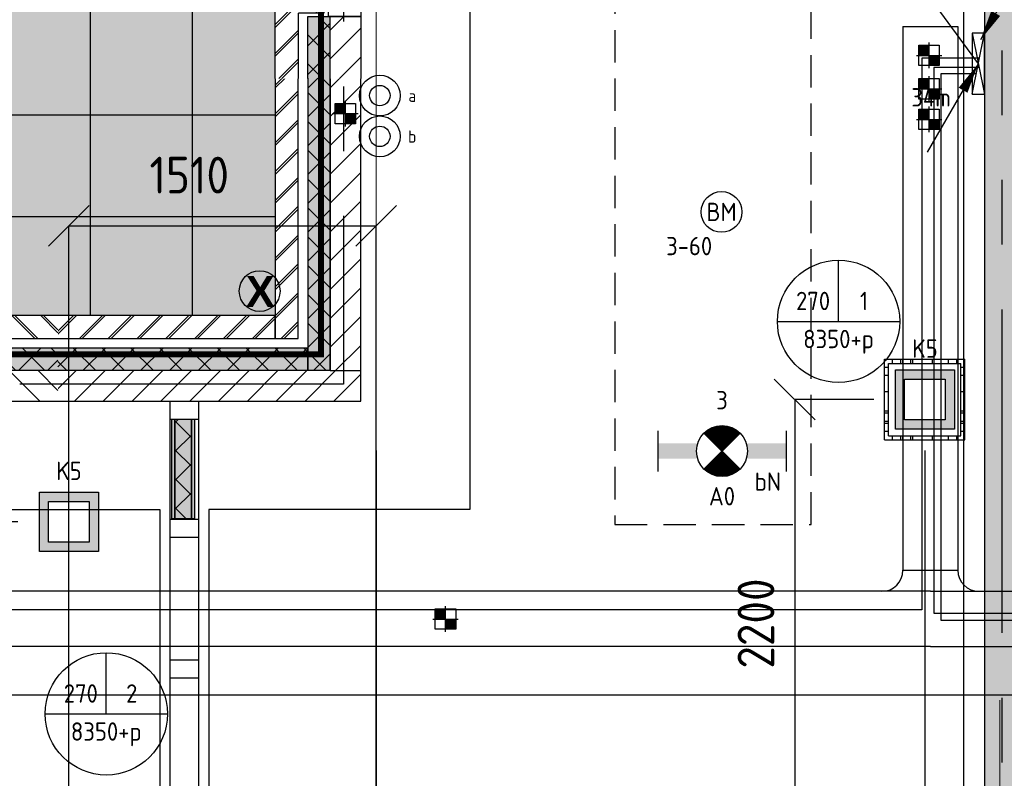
# Model space of a CAD drawing. Header units: millimetres. Extents: x -38031 to 110605, y -30229 to 92226.
# Tile 32 of 256: x 8302 to 13132, y 14640 to 18361. Entities that reach past the tile are written whole.
import ezdxf
from ezdxf.enums import TextEntityAlignment as Align

# ---------------------------------------------------------------- set-up
doc = ezdxf.new("R2010")
doc.units = ezdxf.units.MM
doc.header["$LTSCALE"] = 50
doc.set_wipeout_variables(frame=1)
doc.header["$PDMODE"] = 1
for name, pattern in [('HIDDEN', [9.525, 6.35, -3.175]), ('HIDDEN2', [4.7625, 3.175, -1.5875]), ('PHANTOM', [63.5, 31.75, -6.35, 6.35, -6.35, 6.35, -6.35]), ('STYLE_01', [0.41664, 0.20828, -0.20836]), ('STYLE_07', [1.875, 0.625, -0.20828, 0.625, -0.20836, 0.06943, -0.13893])]:
    doc.linetypes.add(name, pattern=pattern)
for name, color, linetype in [('AL$1A---_ALGEMEEN', 8, 'Continuous'), ('AL------_MAATVOERING', 2, 'Continuous'), ('AL------_SPARING', 2, 'Continuous'), ('AM$1A---_ARCERING', 8, 'Continuous'), ('AT$1A---_TEKST100', 8, 'Continuous'), ('BOUWKUNDIG', 8, 'Continuous'), ('brandscheiding', 5, 'HIDDEN'), ('EB6511--_ATTRIB', 2, 'Continuous'), ('EL6131--_KG', 3, 'Continuous'), ('EL6131--_LB', 3, 'Continuous'), ('EL6222--', 3, 'Continuous'), ('EL6311--', 3, 'Continuous'), ('el6311--nv', 7, 'Continuous'), ('EL6511--', 3, 'Continuous'), ('EM6131--', 1, 'Continuous'), ('Kastenscheiding', 4, 'PHANTOM'), ('lengte voedingskabels', 3, 'Continuous'), ('LICHT_TEXT018', 1, 'Continuous'), ('versterkte strook', 7, 'Continuous'), ('Vloerdoos (2e)', 51, 'Continuous'), ('Vloerdoos (OUD)', 51, 'Continuous')]:
    doc.layers.add(name, color=color, linetype=linetype)
doc.layers.add('stramien', color=1, linetype='Continuous', lineweight=15)
doc.styles.add('Arial (bold)', font='ARIALBD.TTF')
doc.styles.add('BURO-018', font='iso.shx', dxfattribs={"height": 90})
doc.styles.get("Standard").update_dxf_attribs({"font": 'iso.shx'})
doc.dimstyles.new('STABICAD', dxfattribs={"dimscale": 100, "dimtxt": 1.8, "dimasz": 2, "dimexe": 0, "dimexo": 2.5, "dimgap": 1.5, "dimtad": 0, "dimdec": 0, "dimrnd": 10, "dimzin": 0, "dimdsep": 46, "dimtxsty": 'Standard', "dimblk1": 'OBLIQUE', "dimblk2": 'OBLIQUE', "dimsah": 1, "dimcen": -3, "dimadec": 0, "dimazin": 0, "dimtfac": 1, "dimtdec": 0, "dimtofl": 0, "dimtmove": 2, "dimatfit": 3, "dimfxl": 0, "dimtvp": 1.055556, "dimtolj": 1, "dimtzin": 0, "dimarcsym": 0})
pattern_1 = [(135, (0, 0), (70.7107, 70.7107), []), (45, (299.34, -299.34), (70.7107, -70.7107), [])]
pattern_2 = [(135, (0, 0), (1.41421356, 1.41421356), []), (45, (5.9868, -5.9868), (1.41421356, -1.41421356), [])]
pattern_3 = [(45, (0, 0), (1.41421356, -1.41421356), [])]
pattern_4 = [(45, (0, 0), (1.41421356, -1.41421356), []), (45, (0.1414, -0.1414), (1.41421356, -1.41421356), [])]
pattern_5 = [(45, (0, 0), (70.7107, -70.7107), []), (45, (7.07, -7.07), (70.7107, -70.7107), [])]
pattern_6 = [(45, (0, 0), (70.7107, -70.7107), [])]

# ---------------------------------------------------------------- blocks, each defined once
blk = doc.blocks.new('111410')
at = {"color": 0, "linetype": 'Continuous'}
for radius in [2, 1]:
    blk.add_circle((0, 3), radius, dxfattribs=at)
at = {"color": 0, "linetype": 'Continuous', "style": 'BURO-018'}
for tag, p in [('E_SLET1', (0, 7)), ('E_GROEP', (0, 0)), ('E_GKAST', (0, 0))]:
    blk.add_attdef(tag, text='', height=1.8, dxfattribs=at).set_placement(p, align=Align.MIDDLE)
at = {"color": 0, "linetype": 'Continuous', "style": 'BURO-018', "flags": 1}
for tag in ['E_MATCODE', 'E_SGROEP']:
    blk.add_attdef(tag, text='', height=1.8, dxfattribs=at).set_placement((0, 0), align=Align.MIDDLE)
blk = doc.blocks.new('_Oblique')
at = {"color": 0, "linetype": 'ByBlock', "lineweight": -2}
blk.add_line((-0.5, -0.5), (0.5, 0.5), dxfattribs=at)
blk = doc.blocks.new('*D175')
at = {"layer": 'AL------_MAATVOERING', "color": 0, "lineweight": -2}
for p, q in [((10050, 16248.4), (10050, 243.8)), ((12742.4, 16248.4), (12742.4, 243.8)), ((12742.4, 243.8), (10050, 243.8))]:
    blk.add_line(p, q, dxfattribs=at)
at = {"layer": 'Defpoints', "color": 0}
for p in [(10050, 16498.4), (12742.4, 16498.4), (10050, 243.8)]:
    blk.add_point(p, dxfattribs=at)
at = {"layer": 'AL------_MAATVOERING', "color": 0, "lineweight": -2, "xscale": 200, "yscale": 200, "zscale": 200, "rotation": 180}
blk.add_blockref('_Oblique', (10050, 243.8), dxfattribs=at)
at = {"layer": 'AL------_MAATVOERING', "color": 0, "lineweight": -2, "xscale": 200, "yscale": 200, "zscale": 200}
blk.add_blockref('_Oblique', (12742.4, 243.8), dxfattribs=at)
at = {"layer": 'AL------_MAATVOERING', "color": 0, "insert": (11396.2, 433.8), "char_height": 180, "attachment_point": 5}
blk.add_mtext('\\A1;2690', dxfattribs=at)
blk = doc.blocks.new('*D187')
at = {"layer": 'AL------_MAATVOERING', "color": 0, "lineweight": -2}
for p, q in [((12492.4, 16498.4), (12103.9, 16498.4)), ((12103.9, 16498.4), (12103.9, 14300)), ((12492.4, 14300), (12103.9, 14300))]:
    blk.add_line(p, q, dxfattribs=at)
at = {"layer": 'Defpoints', "color": 0}
for p in [(12742.4, 16498.4), (12103.9, 14300), (12742.4, 14300)]:
    blk.add_point(p, dxfattribs=at)
at = {"layer": 'AL------_MAATVOERING', "color": 0, "lineweight": -2, "xscale": 200, "yscale": 200, "zscale": 200}
for p, rotation in [((12103.9, 16498.4), 90), ((12103.9, 14300), 270)]:
    blk.add_blockref('_Oblique', p, dxfattribs=dict(at, rotation=rotation))
at = {"layer": 'AL------_MAATVOERING', "color": 0, "insert": (11913.9, 15399.2), "char_height": 180, "attachment_point": 5, "rotation": 90}
blk.add_mtext('\\A1;2200', dxfattribs=at)
blk = doc.blocks.new('*D199')
at = {"layer": 'AL------_MAATVOERING', "color": 0, "lineweight": -2}
for p, q in [((8542.4, 11348.4), (8542.4, 17350.1)), ((8542.4, 17350.1), (10050, 17350.1)), ((10050, 11348.4), (10050, 17350.1))]:
    blk.add_line(p, q, dxfattribs=at)
at = {"layer": 'Defpoints', "color": 0}
for p in [(10050, 17350.1), (8542.4, 11098.4), (10050, 11098.4)]:
    blk.add_point(p, dxfattribs=at)
at = {"layer": 'AL------_MAATVOERING', "color": 0, "lineweight": -2, "xscale": 200, "yscale": 200, "zscale": 200, "rotation": 180}
blk.add_blockref('_Oblique', (8542.4, 17350.1), dxfattribs=at)
at = {"layer": 'AL------_MAATVOERING', "color": 0, "lineweight": -2, "xscale": 200, "yscale": 200, "zscale": 200}
blk.add_blockref('_Oblique', (10050, 17350.1), dxfattribs=at)
at = {"layer": 'AL------_MAATVOERING', "color": 0, "insert": (9133.5, 17598.8), "char_height": 180, "attachment_point": 5}
blk.add_mtext('\\A1;1510', dxfattribs=at)
blk = doc.blocks.new('*D204')
at = {"layer": 'AL------_MAATVOERING', "color": 0, "lineweight": -2}
for p, q in [((8292.4, 15898.4), (-3244.3, 15898.4)), ((-3244.3, 15898.4), (-3244.3, 14300)), ((8292.4, 14300), (-3244.3, 14300))]:
    blk.add_line(p, q, dxfattribs=at)
at = {"layer": 'Defpoints', "color": 0}
for p in [(8542.4, 15898.4), (-3244.3, 14300), (8542.4, 14300)]:
    blk.add_point(p, dxfattribs=at)
at = {"layer": 'AL------_MAATVOERING', "color": 0, "lineweight": -2, "xscale": 200, "yscale": 200, "zscale": 200}
for p, rotation in [((-3244.3, 15898.4), 90), ((-3244.3, 14300), 270)]:
    blk.add_blockref('_Oblique', p, dxfattribs=dict(at, rotation=rotation))
at = {"layer": 'AL------_MAATVOERING', "color": 0, "insert": (-3434.3, 15099.2), "char_height": 180, "attachment_point": 5, "rotation": 90}
blk.add_mtext('\\A1;1600', dxfattribs=at)
blk = doc.blocks.new('E00106')
at = {"color": 0, "linetype": 'Continuous'}
blk.add_line((-5, -8.66), (0, 0), dxfattribs=at)
blk.add_lwpolyline([(0, 0, 0, 1, 0), (-1.5, -2.598, 1, 1, 0)], format="xyseb", dxfattribs=at)
blk = doc.blocks.new('E00112')
at = {"color": 0, "linetype": 'Continuous'}
for p, q in [((0, 1), (-1, 1)), ((-1, 1), (-1, 0)), ((-1, 0), (0, 1)), ((-1, 1), (0, 0)), ((0, 0), (0, 1)), ((-1, 0), (0, 0))]:
    blk.add_line(p, q, dxfattribs=at)
blk = doc.blocks.new('E00018')
at = {"color": 0, "linetype": 'Continuous'}
for p, q in [((-1.768, -1.768), (1.768, 1.768)), ((1.768, -1.768), (-1.768, 1.768))]:
    blk.add_line(p, q, dxfattribs=at)
at = {"color": 0, "linetype": 'Continuous', "const_width": 2.5}
for points in [[(-0.884, 0.884, -0.198912), (0, 1.25, -0.198912), (0.884, 0.884, -1)], [(-0.884, -0.884, 0.198912), (0, -1.25, 0.198912), (0.884, -0.884, 1)]]:
    blk.add_lwpolyline(points, format="xyb", dxfattribs=at)
blk = doc.blocks.new('1115B6630-NO1')
at = {"color": 0}
for p, q in [((-6.3, 2), (-6.3, -2)), ((6.3, 2), (6.3, -2))]:
    blk.add_line(p, q, dxfattribs=at)
at = {"color": 0, "linetype": 'Continuous'}
blk.add_circle((0, 0), 2.5, dxfattribs=at)
at = {"color": 0}
for points in [[(-2.5, 0.75), (-6.3, 0.75), (-2.5, -0.75), (-6.3, -0.75)], [(2.5, 0.75), (6.3, 0.75), (2.5, -0.75), (6.3, -0.75)]]:
    blk.add_solid(points, dxfattribs=at)
at = {"color": 0, "zscale": 50}
blk.add_blockref('E00018', (0, 0), dxfattribs=at)
at = {"color": 0, "linetype": 'Continuous', "style": 'BURO-018'}
for tag, p in [('E_GKAST', (0, 8)), ('E_GROEP', (0, 5)), ('E_SGROEP', (4.5, 5)), ('E_ARMCODE', (0, 0)), ('E_SLET', (4.5, -3))]:
    blk.add_attdef(tag, text='', height=1.8, dxfattribs=at).set_placement(p, align=Align.MIDDLE)
blk = doc.blocks.new('E00123')
at = {"color": 0, "linetype": 'Continuous'}
blk.add_circle((0, 0), 2, dxfattribs=at)
at = {"color": 0, "linetype": 'Continuous', "style": 'BURO-018'}
for tag, p in [('E_TEXT1', (0, 4.5)), ('E_TEXT2', (0, 0))]:
    blk.add_attdef(tag, text='', height=1.8, dxfattribs=at).set_placement(p, align=Align.MIDDLE)
at = {"color": 0, "linetype": 'Continuous', "style": 'BURO-018', "flags": 1}
blk.add_attdef('E_MATCODE', (0, 0), '', height=1.8, dxfattribs=at)
blk = doc.blocks.new('E00414')
at = {"color": 0, "linetype": 'Continuous'}
for p, q in [((-2.9, -2.9), (-2.9, 2.9)), ((-2.9, 2.9), (2.9, 2.9)), ((2.9, 2.9), (2.9, -2.9)), ((-2, 2), (2, 2)), ((-2, -2), (-2, 2)), ((2, 2), (2, -2)), ((2, -2), (-2, -2)), ((2.9, -2.9), (-2.9, -2.9))]:
    blk.add_line(p, q, dxfattribs=at)
at = {"color": 0}
for points in [[(-2.9, 2.9), (2.9, 2.9), (-2, 2), (2, 2)], [(-2, -2), (-2.9, -2.9), (-2, 2), (-2.9, 2.9)], [(2, 2), (2.9, 2.9), (2, -2), (2.9, -2.9)], [(2, -2), (2.9, -2.9), (-2, -2), (-2.9, -2.9)]]:
    blk.add_solid(points, dxfattribs=at)
at = {"color": 0, "linetype": 'Continuous', "style": 'BURO-018'}
for tag, p in [('E_GKAST', (0, 8)), ('E_GROEP', (0, 5)), ('E_SGROEP', (4.5, 5))]:
    blk.add_attdef(tag, text='', height=1.8, dxfattribs=at).set_placement(p, align=Align.MIDDLE)
at = {"color": 0, "linetype": 'Continuous', "style": 'BURO-018', "flags": 1}
for tag, p in [('E_VERMCODE', (13, 5)), ('E_MATCODE', (0, 0))]:
    blk.add_attdef(tag, text='', height=1.8, dxfattribs=at).set_placement(p, align=Align.MIDDLE)
blk = doc.blocks.new('E-GK-GTC-10E3C')
at = {"color": 0, "linetype": 'Continuous'}
for p, q in [((-0.5, 135), (0.5, 135)), ((-0.5, -135), (0.5, -135))]:
    blk.add_line(p, q, dxfattribs=at)
blk = doc.blocks.new('E00103')
at = {"color": 0, "linetype": 'Continuous'}
for p, q in [((0, 6), (0, 12)), ((-6, 6), (6, 6))]:
    blk.add_line(p, q, dxfattribs=at)
blk.add_circle((0, 6), 6, dxfattribs=at)
at = {"color": 0, "linetype": 'Continuous', "style": 'BURO-018'}
for tag, p in [('E_TEXT1', (-2.5, 8)), ('E_TEXT3', (2.5, 8)), ('E_TEXT6', (0, 4))]:
    blk.add_attdef(tag, text='', height=1.8, dxfattribs=at).set_placement(p, align=Align.MIDDLE)
blk = doc.blocks.new('E-GK-END-10E')
at = {"color": 0, "linetype": 'Continuous'}
blk.add_line((0, 135), (0, -135), dxfattribs=at)
blk = doc.blocks.new('E-GK-AH-10E676767')
at = {"color": 0, "linetype": 'Continuous'}
blk.add_line((-135, 103), (135, 103), dxfattribs=at)
for centre, start, end in [((-238, 103), 270, 0), ((238, 103), 180, 270)]:
    blk.add_arc(centre, 103, start, end, dxfattribs=at)
blk = doc.blocks.new('Sparing 100x100')
at = {"color": 0, "linetype": 'Continuous'}
for p, q in [((-2, 2), (2, 2)), ((-2, -2), (-2, 2)), ((2, 2), (2, -2)), ((2, -2), (-2, -2))]:
    blk.add_line(p, q, dxfattribs=at)
at = {"color": 1, "linetype": 'Continuous'}
for p, q in [((0, -2.5), (0, 2.5)), ((-2.5, 0), (2.5, 0))]:
    blk.add_line(p, q, dxfattribs=at)
at = {"color": 0, "linetype": 'Continuous'}
for points in [[(-2, 2), (0, 2), (-2, 0), (0, 0)], [(0, 0), (2, 0), (0, -2), (2, -2)]]:
    blk.add_solid(points, dxfattribs=at)
at = {"color": 0, "linetype": 'Continuous', "style": 'BURO-018'}
blk.add_attdef('AL_POSNR', text='', height=1.8, dxfattribs=at).set_placement((0, 3), align=Align.CENTER)
at = {"color": 0, "linetype": 'Continuous', "style": 'BURO-018', "flags": 1}
blk.add_attdef('AL_OMS', (0, 0), '', height=1.8, dxfattribs=at)
blk = doc.blocks.new('VLOERDOOS (2e)')
at = {"layer": 'Vloerdoos (OUD)'}
for p, q in [((0, 395), (395, 395)), ((0, 395), (0, 0)), ((40, 375), (40, 395)), ((80, 375), (80, 395)), ((90, 375), (90, 395)), ((130, 375), (130, 395)), ((140, 375), (140, 395)), ((235, 375), (235, 395)), ((315, 375), (315, 395)), ((355, 375), (355, 395)), ((395, 395), (395, 0)), ((0, 355), (20, 355)), ((20, 375), (20, 20)), ((20, 375), (375, 375)), ((375, 375), (375, 20)), ((375, 355), (395, 355)), ((0, 315), (20, 315)), ((0, 305), (20, 305)), ((375, 315), (395, 315)), ((375, 305), (395, 305)), ((0, 265), (20, 265)), ((0, 255), (20, 255)), ((375, 265), (395, 265)), ((375, 255), (395, 255)), ((0, 160), (20, 160)), ((375, 160), (395, 160)), ((0, 80), (20, 80)), ((375, 80), (395, 80)), ((0, 40), (20, 40)), ((0, 0), (395, 0)), ((20, 20), (375, 20)), ((40, 0), (40, 20)), ((80, 0), (80, 20)), ((90, 0), (90, 20)), ((130, 0), (130, 20)), ((140, 0), (140, 20)), ((235, 0), (235, 20)), ((315, 0), (315, 20)), ((355, 0), (355, 20)), ((375, 40), (395, 40))]:
    blk.add_line(p, q, dxfattribs=at)
blk = doc.blocks.new('E00098')
at = {"color": 0, "linetype": 'Continuous'}
blk.add_line((0, 0), (-5, -8.66), dxfattribs=at)
blk.add_lwpolyline([(-5, -8.66, 0, 1, 0), (-3.5, -6.062, 1, 1, 0)], format="xyseb", dxfattribs=at)
blk = doc.blocks.new('Group-18')
at = {"layer": 'AL$1A---_ALGEMEEN', "color": 9}
for p, q in [((-47713.5, 305), (-47713.5, -11665)), ((-47213.5, 305), (-47213.5, -11665)), ((-58621, -10680), (-46806, -10680)), ((-58621, -11180), (-46806, -11180))]:
    blk.add_line(p, q, dxfattribs=at)
blk.add_solid([(-58621, -11665), (-58621, 305), (-46806, -11665), (-46806, 305)], dxfattribs=at)
blk = doc.blocks.new('Group-19')
at = {"layer": 'AM$1A---_ARCERING', "linetype": 'Continuous', "lineweight": 0}
for points in [[(-131, 5981.6667), (-116, 5981.6667), (-116, 5493.3334), (-131, 5493.3334)], [(-116, 5981.6667), (-35, 5981.6667), (-35, 5493.3334), (-116, 5493.3334)], [(-35, 5981.6667), (-20, 5981.6667), (-20, 5493.3334), (-35, 5493.3334)]]:
    blk.add_hatch(color=256, dxfattribs=at).paths.add_polyline_path(points)
at = {"layer": 'AM$1A---_ARCERING', "linetype": 'Continuous', "lineweight": 5}
h = blk.add_hatch(dxfattribs=at)
h.set_pattern_fill('ISOLATIE', color=256, style=0, pattern_type=2)
h.set_pattern_definition(pattern_1)
h.paths.add_polyline_path([(-116, 5981.6667), (-35, 5981.6667), (-35, 5493.3334), (-116, 5493.3334)])
at = {"layer": 'AL$1A---_ALGEMEEN', "color": 0}
for points in [[(-131, 5981.6667), (-116, 5981.6667), (-116, 5493.3334), (-131, 5493.3334)], [(-116, 5981.6667), (-35, 5981.6667), (-35, 5493.3334), (-116, 5493.3334)], [(-35, 5981.6667), (-20, 5981.6667), (-20, 5493.3334), (-35, 5493.3334)]]:
    blk.add_lwpolyline(points, close=True, dxfattribs=at)
blk = doc.blocks.new('32x_hout-mk 837-p')
at = {"layer": 'AL$1A---_ALGEMEEN', "color": 0}
blk.add_lwpolyline([(-139, 6070), (0, 6070), (0, 105), (-139, 105)], close=True, dxfattribs=at)
blk.add_blockref('Group-19', (0, 0), dxfattribs=at)
at = {"color": 0}
for points in [[(-139, 6070), (0, 6070), (0, 5980), (-139, 5980)], [(-139, 5491.6667), (0, 5491.6667), (0, 5401.6667), (-139, 5401.6667)], [(-139, 4801.6667), (0, 4801.6667), (0, 4711.6667), (-139, 4711.6667)]]:
    blk.add_wipeout(points, dxfattribs=at).dxf.layer = 'AL$1A---_ALGEMEEN'
at = {"layer": 'AL$1A---_ALGEMEEN', "color": 0}
for points in [[(-139, 6070), (0, 6070), (0, 5980), (-139, 5980)], [(-139, 5491.6667), (0, 5491.6667), (0, 5401.6667), (-139, 5401.6667)], [(-139, 4801.6667), (0, 4801.6667), (0, 4711.6667), (-139, 4711.6667)]]:
    blk.add_lwpolyline(points, close=True, dxfattribs=at)
blk = doc.blocks.new('21x_zaagwerk')
at = {"layer": 'AL$1A---_ALGEMEEN', "color": 0}
blk.add_circle((0, 0), 100, dxfattribs=at)
at = {"layer": 'AT$1A---_TEKST100', "insert": (-67.8, 73.6), "char_height": 151.525, "attachment_point": 1, "line_spacing_factor": 0.967741, "style": 'Arial (bold)'}
blk.add_mtext('{\\C256;\\lX}', dxfattribs=at)
blk = doc.blocks.new('zijdetail kozijn 2kops')
at = {"color": 0}
blk.add_wipeout([(-63, 420), (-130, 420), (-130, 262), (-63, 262)], dxfattribs=at).dxf.layer = 'AL$1A---_ALGEMEEN'
at = {"layer": 'AM$1A---_ARCERING', "linetype": 'Continuous', "lineweight": 0}
blk.add_hatch(color=256, dxfattribs=at).paths.add_polyline_path([(-54.2, 338), (-54.2, 366), (-56, 366), (-56, 266), (-31, 266), (-31, 243), (0, 243), (0, 338), (-22, 338)])
at = {"layer": 'AL$1A---_ALGEMEEN', "color": 0}
for points in [[(-63, 420), (-130, 420), (-130, 262), (-63, 262)], [(-54.2, 338), (-54.2, 366), (-56, 366), (-56, 266), (-31, 266), (-31, 243), (0, 243), (0, 338), (-22, 338)]]:
    blk.add_lwpolyline(points, close=True, dxfattribs=at)
blk = doc.blocks.new('31x_alu-1e-mk106c-p')
at = {"layer": 'AL$1A---_ALGEMEEN', "color": 0, "linetype": 'STYLE_01'}
blk.add_line((-420, 1700), (-420, -63), dxfattribs=at)
at = {"layer": 'AL$1A---_ALGEMEEN', "color": 0}
blk.add_lwpolyline([(-435, 1693), (-338, 1693), (-338, -56), (-435, -56)], close=True, dxfattribs=at)
at = {"layer": 'AL$1A---_ALGEMEEN', "color": 0, "rotation": 90}
blk.add_blockref('zijdetail kozijn 2kops', (0, 0), dxfattribs=at)
at = {"layer": 'AL$1A---_ALGEMEEN', "color": 0}
blk.add_line((-366, -54.2), (-366, 1691.2), dxfattribs=at)
at = {"color": 0}
for points in [[(-338, 1637), (-338, 0), (-276, 0), (-276, 1637)], [(-243, 1637), (40, 1637), (40, 0), (-243, 0)]]:
    blk.add_wipeout(points, dxfattribs=at).dxf.layer = 'AL$1A---_ALGEMEEN'
at = {"layer": 'AL$1A---_ALGEMEEN', "color": 0}
for points in [[(-338, 1637), (-338, 0), (-276, 0), (-276, 1637)], [(-243, 1637), (40, 1637), (40, 0), (-243, 0)]]:
    blk.add_lwpolyline(points, close=True, dxfattribs=at)
at = {"color": 0}
blk.add_wipeout([(-113, -113), (-113, -434), (0, -434), (0, -113), (0, 0), (-238, 0), (-238, -113), (-114, -113)], dxfattribs=at).dxf.layer = 'AL$1A---_ALGEMEEN'
at = {"layer": 'AM$1A---_ARCERING', "linetype": 'Continuous', "lineweight": 5}
h = blk.add_hatch(dxfattribs=at)
h.set_pattern_fill('BAKSTEEN', color=256, style=0, pattern_type=2)
h.set_pattern_definition(pattern_5)
edge = h.paths.add_edge_path()
edge.add_line((-113, -113), (-113, -434))
edge.add_line((-113, -434), (0, -434))
edge.add_line((0, -434), (0, -113))
edge.add_line((0, -113), (0, 0))
edge.add_line((0, 0), (-238, 0))
edge.add_line((-238, 0), (-238, -113))
edge.add_line((-238, -113), (-114, -113))
at = {"layer": 'AM$1A---_ARCERING', "linetype": 'Continuous', "lineweight": 0}
blk.add_hatch(color=256, dxfattribs=at).paths.add_polyline_path([(-160, -130), (-270, -130), (-270, -434), (-160, -434)])
at = {"layer": 'AM$1A---_ARCERING', "linetype": 'Continuous', "lineweight": 5}
h = blk.add_hatch(dxfattribs=at)
h.set_pattern_fill('ISOLATIE', color=256, style=0, pattern_type=2)
h.set_pattern_definition(pattern_1)
h.paths.add_polyline_path([(-160, -130), (-270, -130), (-270, -434), (-160, -434)])
at = {"layer": 'AL$1A---_ALGEMEEN', "color": 0, "linetype": 'STYLE_01'}
blk.add_line((0, 1637), (0, 0), dxfattribs=at)
at = {"layer": 'AL$1A---_ALGEMEEN', "color": 0}
for p, q in [((-160, -434), (-160, -130)), ((-113, -113), (-113, -434))]:
    blk.add_line(p, q, dxfattribs=at)
at = {"layer": 'AL$1A---_ALGEMEEN', "color": 0, "flags": 128}
for points in [[(0, -434), (0, -113), (0, 0), (-238, 0), (-238, -113), (-114, -113)], [(-160, -130), (-270, -130), (-270, -434)]]:
    blk.add_lwpolyline(points, dxfattribs=at)
at = {"color": 0}
for points in [[(-113, 1750), (-113, 2071), (0, 2071), (0, 1750), (0, 1637), (-238, 1637), (-238, 1750), (-114, 1750)], [(-420, -130), (-420, -434), (-270, -434), (-270, -130)]]:
    blk.add_wipeout(points, dxfattribs=at).dxf.layer = 'AL$1A---_ALGEMEEN'
at = {"layer": 'AM$1A---_ARCERING', "linetype": 'Continuous', "lineweight": 0}
blk.add_hatch(color=256, dxfattribs=at).paths.add_polyline_path([(-160, 1767), (-270, 1767), (-270, 2071), (-160, 2071)])
at = {"layer": 'AM$1A---_ARCERING', "linetype": 'Continuous', "lineweight": 5}
h = blk.add_hatch(dxfattribs=at)
h.set_pattern_fill('ISOLATIE', color=256, style=0, pattern_type=2)
h.set_pattern_definition(pattern_1)
h.paths.add_polyline_path([(-160, 1767), (-270, 1767), (-270, 2071), (-160, 2071)])
h = blk.add_hatch(dxfattribs=at)
h.set_pattern_fill('BAKSTEEN', color=256, style=0, pattern_type=2)
h.set_pattern_definition(pattern_5)
edge = h.paths.add_edge_path()
edge.add_line((-113, 1750), (-113, 2071))
edge.add_line((-113, 2071), (0, 2071))
edge.add_line((0, 2071), (0, 1750))
edge.add_line((0, 1750), (0, 1637))
edge.add_line((0, 1637), (-238, 1637))
edge.add_line((-238, 1637), (-238, 1750))
edge.add_line((-238, 1750), (-114, 1750))
h = blk.add_hatch(dxfattribs=at)
h.set_pattern_fill('KALKZANDSTEEN', color=256, style=0, pattern_type=2)
h.set_pattern_definition(pattern_6)
h.paths.add_polyline_path([(-420, -130), (-420, -434), (-270, -434), (-270, -130)])
at = {"layer": 'AL$1A---_ALGEMEEN', "color": 0}
for p, q in [((-160, 2071), (-160, 1767)), ((-113, 1750), (-113, 2071)), ((-420, -130), (-420, -434))]:
    blk.add_line(p, q, dxfattribs=at)
at = {"layer": 'AL$1A---_ALGEMEEN', "color": 0, "flags": 128}
for points in [[(-160, 1767), (-270, 1767), (-270, 2071)], [(0, 2071), (0, 1750), (0, 1637), (-238, 1637), (-238, 1750), (-114, 1750)], [(-270, -434), (-270, -130), (-420, -130)]]:
    blk.add_lwpolyline(points, dxfattribs=at)
at = {"color": 0}
blk.add_wipeout([(-420, 1767), (-420, 2071), (-270, 2071), (-270, 1767)], dxfattribs=at).dxf.layer = 'AL$1A---_ALGEMEEN'
at = {"layer": 'AM$1A---_ARCERING', "linetype": 'Continuous', "lineweight": 5}
h = blk.add_hatch(dxfattribs=at)
h.set_pattern_fill('KALKZANDSTEEN', color=256, style=0, pattern_type=2)
h.set_pattern_definition(pattern_6)
h.paths.add_polyline_path([(-420, 1767), (-420, 2071), (-270, 2071), (-270, 1767)])
at = {"layer": 'AL$1A---_ALGEMEEN', "color": 0}
blk.add_line((-420, 1767), (-420, 2071), dxfattribs=at)
at = {"layer": 'AL$1A---_ALGEMEEN', "color": 0, "flags": 128}
blk.add_lwpolyline([(-270, 2071), (-270, 1767), (-420, 1767)], dxfattribs=at)
at = {"layer": 'AL$1A---_ALGEMEEN', "color": 0, "xscale": -1, "rotation": 90}
blk.add_blockref('zijdetail kozijn 2kops', (0, 1637), dxfattribs=at)
blk = doc.blocks.new('200254 W 211 30-06-2008')
at = {"layer": 'AM$1A---_ARCERING', "linetype": 'Continuous', "lineweight": 0}
for points in [[(19299.449, 3306.445), (19299.449, 3449.845), (19295.449, 3449.845), (19295.449, 3443.945), (19295.449, 3306.445), (19292.429, 3306.445), (19292.429, 3297.445), (19301.429, 3297.445), (19301.429, 3306.445)], [(19231.249, 3348.745), (19231.249, 3377.445), (19229.049, 3377.445), (19229.049, 3348.745)], [(19229.049, 3350.945), (19204.529, 3350.945), (19204.529, 3348.745), (19229.049, 3348.745)]]:
    blk.add_hatch(color=256, dxfattribs=at).paths.add_polyline_path(points)
at = {"layer": 'AM$1A---_ARCERING', "linetype": 'Continuous', "lineweight": 5}
h = blk.add_hatch(dxfattribs=at)
h.set_pattern_fill('ISOLATIE', color=256, style=0, pattern_type=2)
h.set_pattern_definition(pattern_2)
h.paths.add_polyline_path([(19231.249, 3348.745), (19231.249, 3377.445), (19229.049, 3377.445), (19229.049, 3348.745)])
h = blk.add_hatch(dxfattribs=at)
h.set_pattern_fill('ISOLATIE', color=256, style=0, pattern_type=2)
h.set_pattern_definition(pattern_2)
h.paths.add_polyline_path([(19229.049, 3350.945), (19204.529, 3350.945), (19204.529, 3348.745), (19229.049, 3348.745)])
at = {"layer": 'AL$1A---_ALGEMEEN'}
for p, q in [((19231.249, 3348.745), (19231.249, 3377.445)), ((19229.049, 3350.945), (19204.529, 3350.945))]:
    blk.add_line(p, q, dxfattribs=at)
for points in [[(19299.449, 3306.445), (19299.449, 3449.845), (19295.449, 3449.845), (19295.449, 3443.945), (19295.449, 3306.445), (19292.429, 3306.445), (19292.429, 3297.445), (19301.429, 3297.445), (19301.429, 3306.445)], [(19099.151, 3335.125), (19214.549, 3335.125), (19214.549, 3228.125), (19099.151, 3228.125)]]:
    blk.add_lwpolyline(points, close=True, dxfattribs=at)
at = {"layer": 'AL$1A---_ALGEMEEN', "flags": 128}
for points in [[(19229.049, 3377.445), (19229.049, 3348.745), (19231.249, 3348.745)], [(19204.529, 3348.745), (19229.049, 3348.745), (19229.049, 3350.945)]]:
    blk.add_lwpolyline(points, dxfattribs=at)
at = {"layer": 'stramien', "linetype": 'STYLE_07', "ltscale": 50}
for p, q in [((19235.749, 2695.425), (19235.749, 4240.025)), ((19296.949, 2737.405), (19296.949, 3316.405))]:
    blk.add_line(p, q, dxfattribs=at)
at = {"layer": 'AL$1A---_ALGEMEEN', "xscale": 0.02, "yscale": 0.02, "zscale": 0.02}
for name, p in [('Group-18', (20161.969, 3587.445)), ('32x_hout-mk 837-p', (19218.329, 3224.345))]:
    blk.add_blockref(name, p, dxfattribs=at)
for points in [[(19204.529, 3351.885), (19225.849, 3351.885), (19225.849, 3354.145), (19225.671, 3354.145), (19225.376, 3354.145), (19204.529, 3354.145)], [(19234.249, 3345.745), (19234.249, 3348.745), (19204.529, 3348.745), (19204.529, 3345.745)]]:
    blk.add_wipeout(points).dxf.layer = 'AL$1A---_ALGEMEEN'
at = {"layer": 'AM$1A---_ARCERING', "linetype": 'Continuous', "lineweight": 5}
h = blk.add_hatch(dxfattribs=at)
h.set_pattern_fill('BAKSTEEN', color=256, style=0, pattern_type=2)
h.set_pattern_definition(pattern_4)
edge = h.paths.add_edge_path()
edge.add_line((19204.529, 3351.885), (19225.849, 3351.885))
edge.add_line((19225.849, 3351.885), (19225.849, 3354.145))
edge.add_line((19225.849, 3354.145), (19225.671, 3354.145))
edge.add_line((19225.671, 3354.145), (19225.376, 3354.145))
edge.add_line((19225.376, 3354.145), (19204.529, 3354.145))
h = blk.add_hatch(dxfattribs=at)
h.set_pattern_fill('KALKZANDSTEEN', color=256, style=0, pattern_type=2)
h.set_pattern_definition(pattern_3)
h.paths.add_polyline_path([(19234.249, 3345.745), (19234.249, 3348.745), (19204.529, 3348.745), (19204.529, 3345.745)])
at = {"layer": 'AL$1A---_ALGEMEEN'}
blk.add_line((19204.529, 3345.745), (19234.249, 3345.745), dxfattribs=at)
blk.add_lwpolyline([(19014.309, 3111.945), (19000.209, 3111.945), (19000.209, 3036.945), (19107.209, 3036.945), (19107.209, 3048.945), (19215.209, 3048.945), (19215.209, 3060.945), (19293.429, 3060.945), (19293.429, 3296.856), (19291.65, 3296.856), (19291.65, 3307.216), (19293.429, 3307.216), (19293.429, 3425.055), (19244.949, 3425.055), (19244.949, 3335.125), (19242.049, 3335.125), (19234.329, 3335.125), (19219.329, 3335.125), (19219.329, 3223.345), (19014.309, 3223.345)], close=True, dxfattribs=at)
blk.add_lwpolyline([(19204.529, 3351.885), (19225.849, 3351.885), (19225.849, 3354.145), (19225.671, 3354.145), (19225.376, 3354.145), (19204.529, 3354.145)], dxfattribs=at)
at = {"layer": 'AL$1A---_ALGEMEEN', "flags": 128}
blk.add_lwpolyline([(19234.249, 3345.745), (19234.249, 3348.745), (19204.529, 3348.745)], dxfattribs=at)
at = {"layer": 'AL$1A---_ALGEMEEN', "xscale": 0.02, "yscale": 0.02, "zscale": 0.02, "rotation": 90}
blk.add_blockref('31x_alu-1e-mk106c-p', (19195.849, 3354.145), dxfattribs=at)
for points in [[(19225.849, 3351.885), (19228.109, 3351.885), (19228.109, 3377.445), (19225.849, 3377.445)], [(19231.249, 3348.745), (19234.249, 3348.745), (19234.249, 3377.445), (19231.249, 3377.445)]]:
    blk.add_wipeout(points).dxf.layer = 'AL$1A---_ALGEMEEN'
at = {"layer": 'AM$1A---_ARCERING', "linetype": 'Continuous', "lineweight": 5}
h = blk.add_hatch(dxfattribs=at)
h.set_pattern_fill('BAKSTEEN', color=256, style=0, pattern_type=2)
h.set_pattern_definition(pattern_4)
h.paths.add_polyline_path([(19225.849, 3351.885), (19228.109, 3351.885), (19228.109, 3377.445), (19225.849, 3377.445)])
h = blk.add_hatch(dxfattribs=at)
h.set_pattern_fill('KALKZANDSTEEN', color=256, style=0, pattern_type=2)
h.set_pattern_definition(pattern_3)
h.paths.add_polyline_path([(19231.249, 3348.745), (19234.249, 3348.745), (19234.249, 3377.445), (19231.249, 3377.445)])
at = {"layer": 'AL$1A---_ALGEMEEN'}
for p, q in [((19225.849, 3377.445), (19225.849, 3351.885)), ((19231.249, 3377.445), (19231.249, 3348.745))]:
    blk.add_line(p, q, dxfattribs=at)
at = {"layer": 'AL$1A---_ALGEMEEN', "flags": 128}
for points in [[(19225.849, 3351.885), (19228.109, 3351.885), (19228.109, 3377.445)], [(19231.249, 3348.745), (19234.249, 3348.745), (19234.249, 3377.445)]]:
    blk.add_lwpolyline(points, dxfattribs=at)
at = {"layer": 'AL$1A---_ALGEMEEN', "xscale": 0.02, "yscale": 0.02, "zscale": 0.02}
blk.add_blockref('21x_zaagwerk', (19224.329, 3356.545), dxfattribs=at)
at = {"layer": 'AL$1A---_ALGEMEEN', "xscale": 0.02, "yscale": 0.02, "zscale": 0.02, "rotation": 180}
blk.add_blockref('31x_alu-1e-mk106c-p', (19225.849, 3418.815), dxfattribs=at)

msp = doc.modelspace()

# ---------------------------------------------------------------- block references
at = {"layer": 'BOUWKUNDIG', "xscale": 50, "yscale": 50, "zscale": 50}
msp.add_blockref('200254 W 211 30-06-2008', (-951737.5, -150797.3), dxfattribs=at)

# ---------------------------------------------------------------- next in the draw order: linework, layer by layer
at = {"layer": 'brandscheiding', "const_width": 30}
msp.add_lwpolyline([(15050, 46590), (-2480, 46590), (-2480, 29110), (9780, 29110), (9780, 16720), (-2690, 16720), (-2690, 12840), (-4290, 12840), (-4290, -630), (27516.7, 2979.6)], dxfattribs=at)
at = {"layer": 'EM6131--'}
msp.add_line((13005, 18145), (12683.1, 18585), dxfattribs=at)
at = {"layer": 'Kastenscheiding'}
for p, q in [((13120.5, 23290.3), (13120.5, 147.8)), ((9889.7, 20573.9), (9889.7, 16573.6)), ((9889.7, 16573.6), (-5547.2, 16573.6))]:
    msp.add_line(p, q, dxfattribs=at)
at = {"layer": 'lengte voedingskabels'}
for points in [[(13005.1, 18172.5), (12726.9, 18172.5), (12726.9, 15466), (4924.5, 15466), (4924.5, 4655.9), (-3663.6, 4655.9), (-3663.6, 3151.9), (-3885.6, 3151.9)], [(13005.2, 18127.2), (12786.9, 18127.2), (12786.9, 15450.8), (14606.4, 15450.8), (14606.4, 15636.2)], [(12992.6, 18096.1), (12821.3, 18096.1), (12821.3, 15415.7), (13408.5, 15415.7), (13408.5, 15623.6)]]:
    msp.add_lwpolyline(points, dxfattribs=at)
at = {"layer": 'LICHT_TEXT018', "linetype": 'HIDDEN2'}
msp.add_lwpolyline([(11221.9, 15885.6), (12185.2, 15885.6), (12185.2, 19024.6), (11221.9, 19024.6)], close=True, dxfattribs=at)
at = {"layer": 'versterkte strook'}
msp.add_line((-4775.7, 15050), (104346.1, 15050), dxfattribs=at)

# ---------------------------------------------------------------- next in the draw order: block references
at = {"layer": 'AL------_SPARING', "xscale": 25, "yscale": 25, "zscale": 25}
for p in [(12763.3, 18186), (12763.3, 18021.8), (9899.3, 17900.3), (12763.3, 17872), (10390.7, 15421.2)]:
    msp.add_blockref('Sparing 100x100', p, dxfattribs=at)
at = {"layer": 'EL6131--_KG'}
for p, xscale, rotation in [((12769.5, 16993.6), 2666.912630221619, 270.0000000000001), ((8955.9, 15422.2), 7627.207475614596, 179.9999999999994), ((14613, 15422.2), 3686.982651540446, 359.9999999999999)]:
    msp.add_blockref('E-GK-GTC-10E3C', p, dxfattribs=dict(at, xscale=xscale, rotation=rotation))
for name, p, rotation in [('E-GK-END-10E', (12769.5, 18327.1), 90), ('E-GK-AH-10E676767', (12769.5, 15557.2), 359.9999999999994)]:
    msp.add_blockref(name, p, dxfattribs=dict(at, rotation=rotation))
at = {"layer": 'EL6131--_LB', "xscale": 60, "yscale": 300, "zscale": 60}
msp.add_blockref('E00112', (13035, 17995), dxfattribs=at)
at = {"layer": 'EL6222--'}
ref = msp.add_blockref('E00414', (12743, 16498), dxfattribs=dict(at, xscale=50, yscale=50, zscale=50))
ref.add_attrib('E_GROEP', 'K5', dxfattribs={"layer": '0', "color": 1, "linetype": 'Continuous', "height": 90, "style": 'BURO-018'}).set_placement((12743, 16748), align=Align.MIDDLE)
ref = msp.add_blockref('E00414', (8543, 15898), dxfattribs=dict(at, xscale=50, yscale=50, zscale=50))
ref.add_attrib('E_GROEP', 'K5', dxfattribs={"layer": '0', "color": 1, "linetype": 'Continuous', "height": 90, "style": 'BURO-018'}).set_placement((8543, 16148), align=Align.MIDDLE)
at = {"layer": 'EL6311--'}
ref = msp.add_blockref('111410', (10068.6, 17838.8), dxfattribs=dict(at, xscale=50, yscale=50, zscale=50))
ref.add_attrib('E_SLET1', 'a', dxfattribs={"layer": '0', "color": 1, "linetype": 'Continuous', "height": 60, "style": 'BURO-018'}).set_placement((10227.6, 17988.1), align=Align.MIDDLE)
ref = msp.add_blockref('111410', (10068.6, 17638.8), dxfattribs=dict(at, xscale=50, yscale=50, zscale=50))
ref.add_attrib('E_SLET1', 'b', dxfattribs={"layer": '0', "color": 1, "linetype": 'Continuous', "height": 60, "style": 'BURO-018'}).set_placement((10227.6, 17788), align=Align.MIDDLE)
at = {"layer": 'el6311--nv'}
ref = msp.add_blockref('1115B6630-NO1', (11747.3, 16245.1), dxfattribs=dict(at, xscale=50, yscale=50, zscale=50))
ref.add_attrib('E_ARMCODE', 'A0', dxfattribs={"layer": '0', "color": 1, "linetype": 'Continuous', "height": 90, "style": 'BURO-018'}).set_placement((11747.3, 16023.6), align=Align.MIDDLE)
ref.add_attrib('E_SLET', 'bN', dxfattribs={"layer": '0', "color": 1, "linetype": 'Continuous', "height": 90, "style": 'BURO-018'}).set_placement((11972.3, 16095.1), align=Align.MIDDLE)
ref.add_attrib('E_GROEP', '3', dxfattribs={"layer": '0', "color": 1, "linetype": 'Continuous', "height": 90, "style": 'BURO-018'}).set_placement((11747.3, 16495.1), align=Align.MIDDLE)
at = {"layer": 'EL6511--'}
ref = msp.add_blockref('E00123', (11745.1, 17418.1), dxfattribs=dict(at, xscale=50, yscale=50, zscale=50))
ref.add_attrib('E_TEXT2', 'BM', dxfattribs={"layer": 'EB6511--_ATTRIB', "color": 1, "linetype": 'Continuous', "height": 90, "style": 'BURO-018'}).set_placement((11745.1, 17418.1), align=Align.MIDDLE)
ref.add_attrib('E_TEXT1', '3-60', dxfattribs={"layer": 'EB6511--_ATTRIB', "color": 1, "linetype": 'Continuous', "height": 90, "style": 'BURO-018'}).set_placement((11586.2, 17250.8), align=Align.MIDDLE)
at = {"layer": 'EM6131--', "xscale": 50, "yscale": 50, "zscale": 50}
for name, p in [('E00098', (13265.2, 18695)), ('E00106', (13005, 18145))]:
    msp.add_blockref(name, p, dxfattribs=at)
at = {"layer": 'EM6131--'}
ref = msp.add_blockref('E00103', (12319.1, 16581.4), dxfattribs=dict(at, xscale=50, yscale=50, zscale=50))
ref.add_attrib('E_TEXT1', '270', dxfattribs={"layer": '0', "color": 1, "linetype": 'Continuous', "height": 90, "style": 'BURO-018'}).set_placement((12194.1, 16981.4), align=Align.MIDDLE)
ref.add_attrib('E_TEXT3', '1', dxfattribs={"layer": '0', "color": 1, "linetype": 'Continuous', "height": 90, "style": 'BURO-018'}).set_placement((12444.1, 16981.4), align=Align.MIDDLE)
ref.add_attrib('E_TEXT6', '8350+p', dxfattribs={"layer": '0', "color": 1, "linetype": 'Continuous', "height": 90, "style": 'BURO-018'}).set_placement((12319.1, 16781.4), align=Align.MIDDLE)
ref = msp.add_blockref('E00103', (8726.4, 14656.1), dxfattribs=dict(at, xscale=50, yscale=50, zscale=50))
ref.add_attrib('E_TEXT1', '270', dxfattribs={"layer": '0', "color": 1, "linetype": 'Continuous', "height": 90, "style": 'BURO-018'}).set_placement((8601.4, 15056.1), align=Align.MIDDLE)
ref.add_attrib('E_TEXT3', '2', dxfattribs={"layer": '0', "color": 1, "linetype": 'Continuous', "height": 90, "style": 'BURO-018'}).set_placement((8851.4, 15056.1), align=Align.MIDDLE)
ref.add_attrib('E_TEXT6', '8350+p', dxfattribs={"layer": '0', "color": 1, "linetype": 'Continuous', "height": 90, "style": 'BURO-018'}).set_placement((8726.4, 14856.1), align=Align.MIDDLE)
at = {"layer": 'Vloerdoos (2e)', "rotation": 90}
msp.add_blockref('VLOERDOOS (2e)', (12939.3, 16300.5), dxfattribs=at)

# ---------------------------------------------------------------- next in the draw order: texts
at = {"layer": 'lengte voedingskabels', "color": 1}
msp.add_text('34m', height=90, dxfattribs=at).set_placement((12676.1, 17935.1))

# ---------------------------------------------------------------- next in the draw order: dimensions: what is measured, and where the dimension line sits
at = {"layer": 'AL------_MAATVOERING'}
dim = msp.add_linear_dim(base=(10050, 17350.1), p1=(8542.4, 11098.4), p2=(10050, 11098.4), dimstyle='STABICAD', dxfattribs=at)
dim.commit()
dim.dimension.update_dxf_attribs({"geometry": '*D199', "text_midpoint": (9133.5, 17598.8), "dimtype": 160})
for base, p1, p2, picture, middle in [((12103.9, 14300), (12742.4, 16498.4), (12742.4, 14300), '*D187', (11913.9, 15399.2)), ((-3244.3, 14300), (8542.4, 15898.4), (8542.4, 14300), '*D204', (-3434.3, 15099.2))]:
    dim = msp.add_linear_dim(base=base, p1=p1, p2=p2, angle=90, dimstyle='STABICAD', dxfattribs=at)
    dim.commit()
    dim.dimension.update_dxf_attribs({"geometry": picture, "text_midpoint": middle})
dim = msp.add_linear_dim(base=(10050, 243.8), p1=(12742.4, 16498.4), p2=(10050, 16498.4), dimstyle='STABICAD', dxfattribs=at)
dim.commit()
dim.dimension.update_dxf_attribs({"geometry": '*D175', "text_midpoint": (11396.2, 433.8)})

doc.saveas('drawing.dxf')
